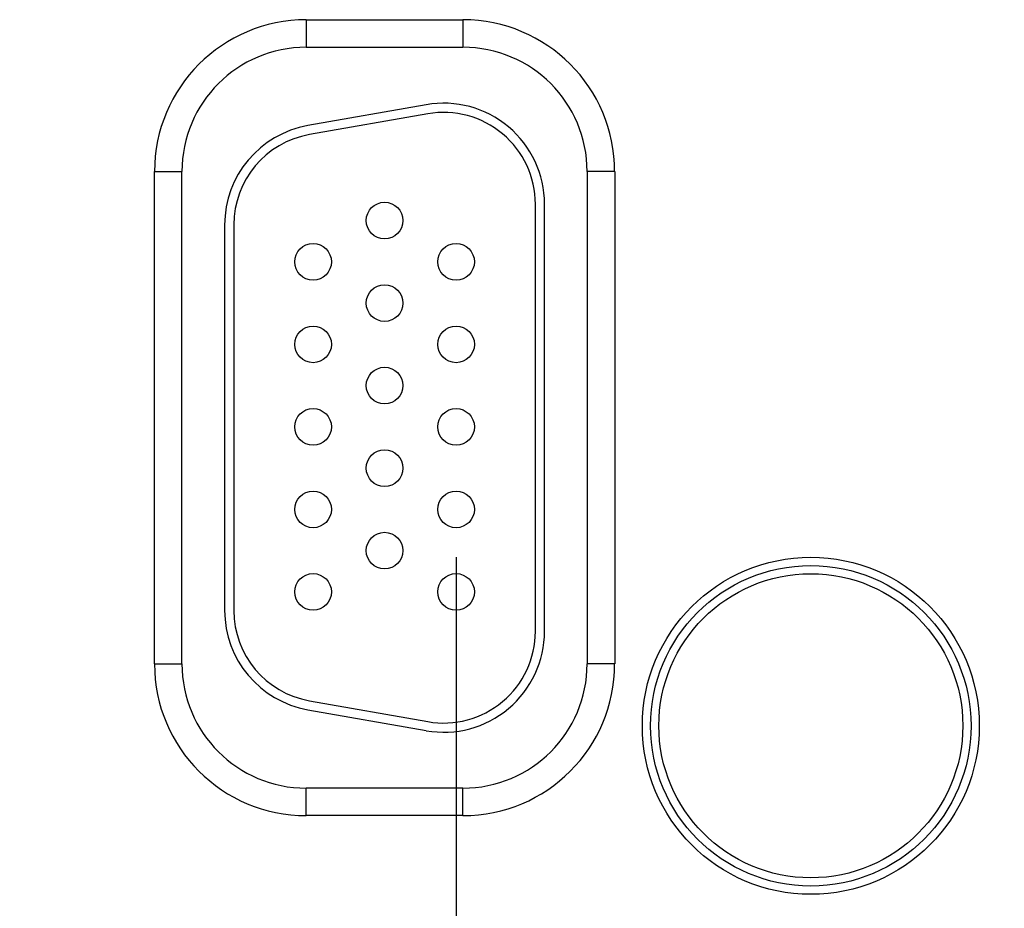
# Model space of a CAD drawing. Header units: inches. Extents: x 0 to 34, y 0 to 22.
# Tile 92 of 112: x 24 to 25.1, y 14.5 to 15.5. Entities that reach past the tile are written whole.
import ezdxf

# ---------------------------------------------------------------- set-up
doc = ezdxf.new("R2010")
doc.units = ezdxf.units.IN
doc.header["$LTSCALE"] = 1.87
doc.header["$MEASUREMENT"] = 0
doc.layers.get('0').update_dxf_attribs({"linetype": 'CONTINUOUS'})
doc.layers.add('DIMENSIONS', color=7, linetype='CONTINUOUS')
doc.styles.get("Standard").update_dxf_attribs({"font": 'txt', "width": 0.8})
doc.dimstyles.new('DIMSTYLE_1', dxfattribs={"dimtxt": 0.125, "dimasz": 0.18, "dimexe": 0.18, "dimexo": 0.0625, "dimgap": 0.09, "dimtad": 0, "dimtih": 1, "dimtoh": 1, "dimdec": 3, "dimzin": 4, "dimdsep": 46, "dimtxsty": 'STANDARD', "dimblk": '_FILLED', "dimblk1": '_FILLED', "dimblk2": '_FILLED', "dimcen": 0.09, "dimadec": 0, "dimazin": 0, "dimtp": 0.01, "dimtm": 0.01, "dimtfac": 1, "dimtdec": 3, "dimtofl": 0, "dimtmove": 0, "dimatfit": 3, "dimldrblk": '_FILLED', "dimfxl": 1, "dimtolj": 1, "dimtzin": 4, "dimarcsym": 0})

# ---------------------------------------------------------------- blocks, each defined once
blk = doc.blocks.new('_FILLED')
at = {"color": 0, "linetype": 'BYBLOCK'}
blk.add_solid([(0, 0), (-1, 0.1736), (-1, -0.1736)], dxfattribs=at)
blk = doc.blocks.new('*D6')
at = {"layer": 'DIMENSIONS', "color": 2, "linetype": 'CONTINUOUS'}
for p, q in [((25.4524, 14.8859), (25.4524, 13.0814)), ((24.5224, 14.8744), (24.5224, 13.0814)), ((24.9874, 13.2064), (23.6893, 13.2064)), ((24.5224, 13.2064), (24.9874, 13.2064)), ((25.4524, 13.2064), (24.9874, 13.2064))]:
    blk.add_line(p, q, dxfattribs=at)
at = {"layer": 'DIMENSIONS', "color": 2, "linetype": 'CONTINUOUS', "xscale": 0.18, "yscale": 0.18, "zscale": 0.18, "rotation": 180}
blk.add_blockref('_FILLED', (24.5224, 13.2064), dxfattribs=at)
at = {"layer": 'DIMENSIONS', "color": 2, "linetype": 'CONTINUOUS', "xscale": 0.18, "yscale": 0.18, "zscale": 0.18}
blk.add_blockref('_FILLED', (25.4524, 13.2064), dxfattribs=at)
at = {"layer": 'DIMENSIONS', "color": 2, "linetype": 'CONTINUOUS', "width": 0.8}
for s, p in [('[', (22.9268, 13.1439)), (']', (23.5268, 13.1439)), ('7X ', (22.1018, 13.1439)), ('.930', (22.4018, 13.1439)), ('23.62', (23.0268, 13.1439))]:
    blk.add_text(s, height=0.125, dxfattribs=at).set_placement(p)

msp = doc.modelspace()

# ---------------------------------------------------------------- linework, layer by layer
at = {"color": 7, "linetype": 'CONTINUOUS'}
for p, q in [((24.3589, 15.4607), (24.5299, 15.4607)), ((24.3589, 15.4607), (24.3589, 15.4307)), ((24.5299, 15.4607), (24.5299, 15.4307)), ((24.3589, 15.4307), (24.5299, 15.4307)), ((24.4898, 15.368), (24.3608, 15.3452)), ((24.4916, 15.3581), (24.3626, 15.3354)), ((24.1934, 15.2951), (24.2234, 15.2951)), ((24.1934, 14.7581), (24.1934, 15.2951)), ((24.2234, 14.7581), (24.2234, 15.2951)), ((24.6955, 15.2951), (24.6655, 15.2951)), ((24.6655, 15.2951), (24.6655, 14.7581)), ((24.6955, 15.2951), (24.6955, 14.7581)), ((24.6089, 14.7936), (24.6089, 15.2596)), ((24.6189, 14.7936), (24.6189, 15.2596)), ((24.2699, 15.2369), (24.2699, 14.8164)), ((24.2799, 15.2369), (24.2799, 14.8164)), ((24.1934, 14.7581), (24.2234, 14.7581)), ((24.6955, 14.7581), (24.6655, 14.7581)), ((24.3626, 14.7179), (24.4916, 14.6952)), ((24.3608, 14.7081), (24.4898, 14.6853)), ((24.5299, 14.6226), (24.3589, 14.6226)), ((24.3589, 14.5926), (24.3589, 14.6226)), ((24.5299, 14.5926), (24.5299, 14.6226)), ((24.5299, 14.5926), (24.3589, 14.5926))]:
    msp.add_line(p, q, dxfattribs=at)
for centre, radius in [((24.4444, 15.2416), 0.02), ((24.3664, 15.1966), 0.02), ((24.5224, 15.1966), 0.02), ((24.4444, 15.1516), 0.02), ((24.3664, 15.1066), 0.02), ((24.5224, 15.1066), 0.02), ((24.4444, 15.0616), 0.02), ((24.3664, 15.0166), 0.02), ((24.5224, 15.0166), 0.02), ((24.4444, 14.9716), 0.02), ((24.3664, 14.9266), 0.02), ((24.5224, 14.9266), 0.02), ((24.4444, 14.8816), 0.02), ((24.9094, 14.6906), 0.1838), ((24.3664, 14.8366), 0.02), ((24.5224, 14.8366), 0.02), ((24.9094, 14.6906), 0.1748), ((24.9094, 14.6906), 0.1748), ((24.9094, 14.6906), 0.1658)]:
    msp.add_circle(centre, radius, dxfattribs=at)
for centre, radius, start, end in [((24.3589, 15.2951), 0.1655, 90, 180), ((24.5299, 15.2951), 0.1655, 0, 90), ((24.3589, 15.2951), 0.1355, 90, 180), ((24.5299, 15.2951), 0.1355, 0, 90), ((24.5089, 15.2596), 0.11, 0, 100), ((24.5089, 15.2596), 0.1, 0, 100), ((24.3799, 15.2369), 0.11, 100, 180), ((24.3799, 15.2369), 0.1, 100, 180), ((24.3799, 14.8164), 0.11, 180, 260), ((24.3799, 14.8164), 0.1, 180, 260), ((24.5089, 14.7936), 0.11, 260, 360), ((24.5089, 14.7936), 0.1, 260, 360), ((24.3589, 14.7581), 0.1655, 180, 270), ((24.3589, 14.7581), 0.1355, 180, 270), ((24.5299, 14.7581), 0.1355, 270, 360), ((24.5299, 14.7581), 0.1655, 270, 360)]:
    msp.add_arc(centre, radius, start, end, dxfattribs=at)

# ---------------------------------------------------------------- dimensions: what is measured, and where the dimension line sits
at = {"layer": 'DIMENSIONS', "color": 2, "linetype": 'CONTINUOUS'}
dim = msp.add_linear_dim(base=(24.5224, 13.2064), p1=(25.4524, 14.8859), p2=(24.5224, 14.8744), angle=180, text='7X <>', dimstyle='DIMSTYLE_1', dxfattribs=at)
dim.commit()
dim.dimension.update_dxf_attribs({"geometry": '*D6', "text_midpoint": (22.8643, 13.2064), "dimtype": 160})

doc.saveas('drawing.dxf')
